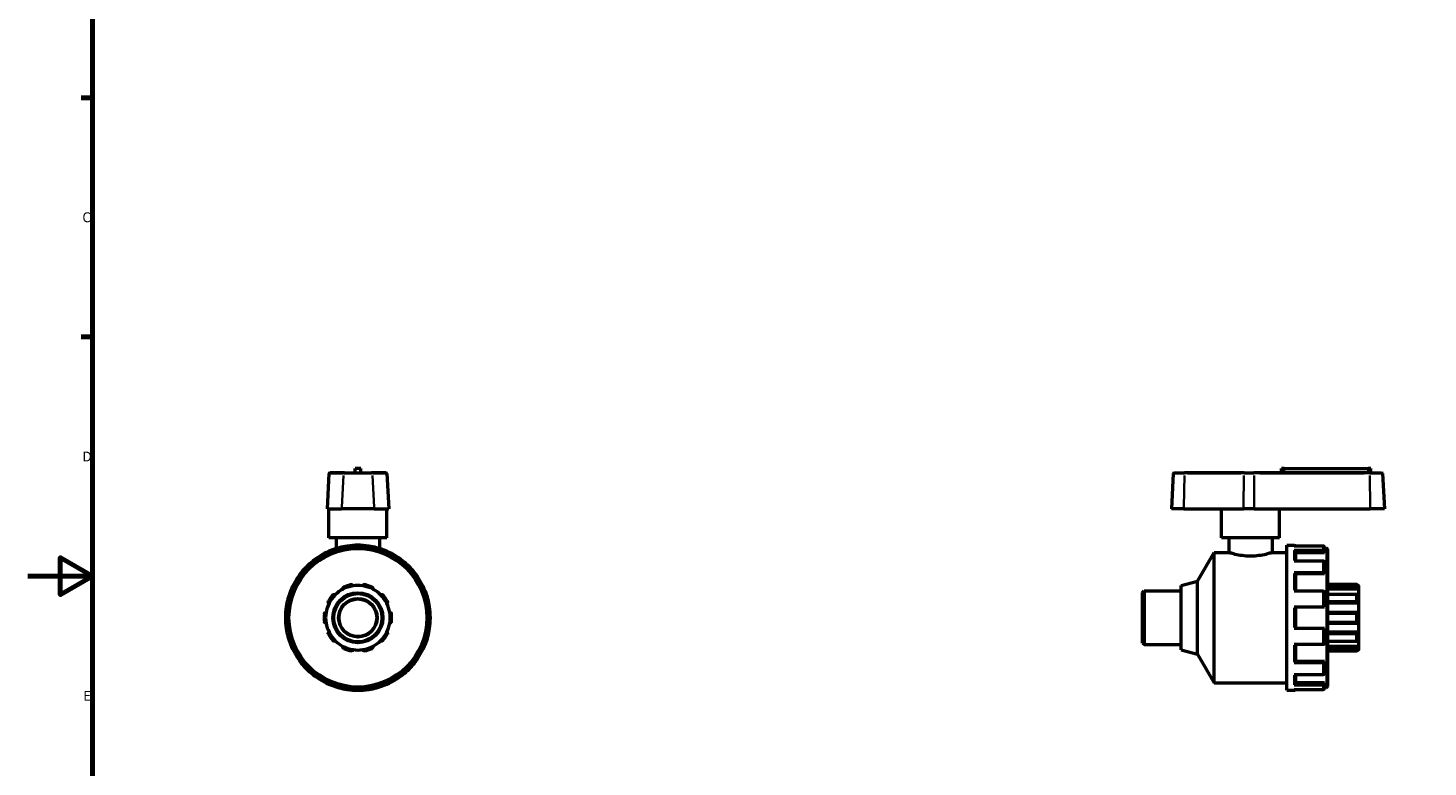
# Model space of a CAD drawing. Header units: millimetres. Extents: x -12 to 901, y -221 to 696.
# Tile 3 of 5: x 0 to 435, y 238 to 467. Entities that reach past the tile are written whole.
import ezdxf

# ---------------------------------------------------------------- set-up
doc = ezdxf.new("R2010")
doc.units = ezdxf.units.MM
for name, color, linetype, lineweight in [('Border (ANSI)', 7, 'Continuous', 70), ('Visible (ANSI)', 7, 'Continuous', 50), ('Visible Narrow (ANSI)', 7, 'Continuous', 35)]:
    doc.layers.add(name, color=color, linetype=linetype, lineweight=lineweight)
doc.styles.add('Note Text (ANSI)', font='tahoma.ttf')

# ---------------------------------------------------------------- blocks, each defined once
blk = doc.blocks.new('Borders Default Border')
at = {"layer": 'Border (ANSI)'}
for p, q in [((20, 445.5), (16.55, 445.5)), ((20, 371.25), (16.55, 371.25))]:
    blk.add_line(p, q, dxfattribs=at)
at = {"layer": 'Border (ANSI)', "flags": 128}
for points in [[(20, 20), (20, 574), (821, 574), (821, 20), (20, 20)], [(0, 297), (20, 297), (10, 302.77), (10, 291.23), (20, 297)]]:
    blk.add_lwpolyline(points, dxfattribs=at)
at = {"layer": 'Border (ANSI)', "char_height": 3.05, "attachment_point": 7, "style": 'Note Text (ANSI)'}
for s, insert in [('C', (16.95, 406.8)), ('D', (16.96, 332.6)), ('E', (17.21, 258.35))]:
    blk.add_mtext(s, dxfattribs=dict(at, insert=insert))

msp = doc.modelspace()

# ---------------------------------------------------------------- linework, layer by layer
at = {"layer": 'Visible (ANSI)'}
for p, q in [((93.444, 328.809), (92.869, 317.842)), ((93.742, 329.092), (93.809, 329.092)), ((98.274, 329.092), (93.809, 329.092)), ((98.274, 329.092), (106.643, 329.092)), ((103.359, 330.442), (101.559, 330.442)), ((101.559, 329.092), (101.559, 330.442)), ((103.359, 329.092), (103.359, 330.442)), ((111.108, 329.092), (106.643, 329.092)), ((111.108, 329.092), (111.175, 329.092)), ((111.473, 328.809), (112.048, 317.842)), ((355.666, 328.809), (355.091, 317.842)), ((355.965, 329.092), (359.208, 329.092)), ((377.669, 329.092), (359.208, 329.092)), ((377.669, 329.092), (380.755, 329.092)), ((416.701, 329.092), (380.755, 329.092)), ((390.181, 330.442), (389.281, 330.442)), ((389.281, 329.092), (389.281, 330.442)), ((390.181, 330.442), (416.181, 330.442)), ((417.081, 330.442), (416.181, 330.442)), ((416.701, 329.092), (420.397, 329.092)), ((417.081, 329.092), (417.081, 330.442)), ((420.696, 328.809), (421.27, 317.842)), ((92.942, 317.842), (92.869, 317.842)), ((92.942, 317.842), (97.408, 317.842)), ((93.459, 308.842), (93.459, 317.842)), ((107.509, 317.842), (97.408, 317.842)), ((107.509, 317.842), (111.975, 317.842)), ((111.459, 308.842), (111.459, 317.842)), ((112.048, 317.842), (111.975, 317.842)), ((359.006, 317.842), (355.091, 317.842)), ((359.006, 317.842), (377.468, 317.842)), ((370.681, 308.842), (370.681, 317.842)), ((380.863, 317.842), (377.468, 317.842)), ((380.863, 317.842), (416.808, 317.842)), ((388.681, 308.842), (388.681, 317.842)), ((421.27, 317.842), (416.808, 317.842)), ((111.459, 308.842), (93.459, 308.842)), ((95.709, 308.842), (95.709, 305.556)), ((109.209, 308.842), (109.209, 305.556)), ((388.681, 308.842), (370.681, 308.842)), ((372.931, 308.842), (372.931, 304.342)), ((386.431, 308.842), (386.431, 304.342)), ((94.486, 304.652), (94.714, 304.256)), ((99.084, 305.427), (99.084, 305.884)), ((105.834, 305.884), (105.834, 305.427)), ((110.203, 304.256), (110.432, 304.652)), ((390.981, 261.592), (390.981, 306.592)), ((390.981, 306.592), (393.232, 306.592)), ((402.232, 306.338), (393.232, 306.338)), ((393.232, 305.045), (402.232, 305.045)), ((393.681, 304.652), (393.681, 301.67)), ((402.681, 305.884), (402.681, 304.652)), ((402.681, 305.692), (403.282, 305.692)), ((402.681, 304.652), (402.681, 304.256)), ((403.581, 305.393), (403.581, 262.791)), ((88.868, 300.881), (88.64, 301.277)), ((116.277, 301.277), (116.049, 300.881)), ((363.245, 295.446), (368.381, 304.342)), ((368.381, 263.842), (368.381, 304.342)), ((368.381, 304.342), (372.931, 304.342)), ((386.431, 304.342), (390.981, 304.342)), ((402.232, 301.67), (393.232, 301.67)), ((402.681, 304.256), (393.681, 304.256)), ((402.681, 301.277), (402.681, 297.911)), ((85.274, 297.911), (85.67, 297.683)), ((119.247, 297.683), (119.643, 297.911)), ((393.232, 298.138), (402.232, 298.138)), ((393.681, 297.911), (393.681, 292.292)), ((402.681, 297.683), (393.681, 297.683)), ((402.681, 297.911), (402.681, 297.683)), ((82.295, 291.837), (81.899, 292.065)), ((123.018, 292.065), (122.622, 291.837)), ((346.181, 291.975), (346.629, 292.423)), ((346.181, 276.21), (346.181, 291.975)), ((346.629, 292.423), (346.629, 275.761)), ((346.629, 292.423), (358.181, 292.423)), ((358.181, 294.09), (363.245, 295.446)), ((358.181, 274.095), (358.181, 294.09)), ((363.245, 272.738), (363.245, 295.446)), ((402.232, 292.292), (393.232, 292.292)), ((402.681, 292.065), (402.681, 287.467)), ((412.74, 294.368), (403.581, 294.368)), ((413.181, 292.984), (403.581, 292.984)), ((412.871, 291.353), (403.581, 291.353)), ((412.732, 293.588), (412.732, 294.36)), ((413.181, 294.109), (413.065, 294.109)), ((413.181, 294.109), (413.181, 293.997)), ((413.181, 293.997), (413.181, 292.984)), ((413.181, 292.984), (413.181, 291.226)), ((80.667, 287.467), (81.124, 287.467)), ((123.793, 287.467), (124.25, 287.467)), ((393.232, 287.467), (402.232, 287.467)), ((393.681, 287.467), (393.681, 280.717)), ((413.181, 288.575), (403.581, 288.575)), ((412.732, 289.19), (412.732, 291.21)), ((413.181, 291.226), (413.181, 288.575)), ((413.181, 288.575), (413.181, 285.731)), ((413.117, 285.736), (403.581, 285.736)), ((412.732, 282.844), (412.732, 285.341)), ((413.181, 285.731), (413.181, 282.454)), ((81.124, 280.717), (80.667, 280.717)), ((124.25, 280.717), (123.793, 280.717)), ((402.232, 280.717), (393.232, 280.717)), ((402.681, 280.717), (402.681, 276.119)), ((403.581, 282.449), (413.117, 282.449)), ((413.181, 279.61), (403.581, 279.61)), ((412.732, 276.975), (412.732, 278.995)), ((413.181, 282.454), (413.181, 279.61)), ((413.181, 279.61), (413.181, 276.958)), ((81.899, 276.119), (82.295, 276.348)), ((122.622, 276.348), (123.018, 276.119)), ((346.181, 276.21), (346.629, 275.761)), ((346.629, 275.761), (358.181, 275.761)), ((358.181, 274.095), (363.245, 272.738)), ((393.232, 275.892), (402.232, 275.892)), ((393.681, 275.892), (393.681, 270.274)), ((403.581, 276.832), (412.871, 276.832)), ((413.181, 275.201), (403.581, 275.201)), ((412.732, 273.825), (412.732, 274.596)), ((413.181, 274.076), (413.065, 274.076)), ((413.181, 276.958), (413.181, 275.201)), ((413.181, 275.201), (413.181, 274.188)), ((413.181, 274.188), (413.181, 274.076)), ((85.67, 270.502), (85.274, 270.274)), ((119.643, 270.274), (119.247, 270.502)), ((363.245, 272.738), (368.381, 263.842)), ((402.232, 270.047), (393.232, 270.047)), ((402.681, 270.502), (393.681, 270.502)), ((402.681, 270.502), (402.681, 270.274)), ((402.681, 270.274), (402.681, 266.908)), ((403.581, 273.816), (412.74, 273.816)), ((88.64, 266.908), (88.868, 267.303)), ((116.049, 267.303), (116.277, 266.908)), ((393.232, 266.515), (402.232, 266.515)), ((393.681, 266.515), (393.681, 263.533)), ((94.714, 263.928), (94.486, 263.533)), ((99.084, 262.301), (99.084, 262.758)), ((105.834, 262.758), (105.834, 262.301)), ((110.432, 263.533), (110.203, 263.928)), ((368.381, 263.842), (390.981, 263.842)), ((390.981, 261.592), (393.232, 261.592)), ((402.232, 263.14), (393.232, 263.14)), ((393.232, 261.847), (402.232, 261.847)), ((402.681, 263.928), (393.681, 263.928)), ((402.681, 263.928), (402.681, 263.533)), ((402.681, 263.533), (402.681, 262.301)), ((402.681, 262.492), (403.282, 262.492))]:
    msp.add_line(p, q, dxfattribs=at)
for radius in [21.6, 7.774, 7.475, 5.98, 5.832]:
    msp.add_circle((102.459, 284.092), radius, dxfattribs=at)
for centre, radius, start, end in [((93.742, 328.793), 0.299, 90, 177), ((111.175, 328.793), 0.299, 3, 90), ((355.965, 328.793), 0.299, 90, 177), ((420.397, 328.793), 0.299, 3, 90), ((102.459, 284.092), 22.5, 111.37307, 128.62693), ((102.459, 284.092), 22.5, 98.62693, 111.37307), ((102.459, 284.092), 22.5, 81.37307, 98.62693), ((102.459, 284.092), 22.5, 68.62693, 81.37307), ((102.459, 284.092), 22.5, 51.37307, 68.62693), ((393.232, 306.144), 0.449, 25.62047, 90), ((403.282, 305.393), 0.299, 0, 90), ((102.459, 284.092), 22.5, 128.62693, 141.37307), ((102.459, 284.092), 22.5, 38.62693, 51.37307), ((102.459, 284.092), 22.5, 141.37307, 158.62693), ((102.459, 284.092), 22.5, 21.37307, 38.62693), ((102.459, 284.092), 22.5, 158.62693, 171.37307), ((102.459, 284.092), 10.017, 117.41632, 134.58368), ((102.459, 284.092), 10.017, 98.58368, 117.41632), ((102.459, 284.092), 10.465, 101.14938, 114.85062), ((102.459, 284.092), 10.017, 81.41632, 98.58368), ((102.459, 284.092), 10.017, 62.58368, 81.41632), ((102.459, 284.092), 10.465, 65.14938, 78.85062), ((102.459, 284.092), 10.017, 45.41632, 62.58368), ((102.459, 284.092), 22.5, 8.62693, 21.37307), ((102.459, 284.092), 22.5, 171.37307, 188.62693), ((102.459, 284.092), 10.017, 153.41632, 170.58368), ((102.459, 284.092), 10.465, 137.14938, 150.85062), ((102.459, 284.092), 10.017, 134.58368, 153.41632), ((102.459, 284.092), 10.017, 26.58368, 45.41632), ((102.459, 284.092), 10.465, 29.14938, 42.85062), ((102.459, 284.092), 10.017, 9.41632, 26.58368), ((102.459, 284.092), 22.5, 351.37307, 8.62693), ((102.459, 284.092), 10.465, 173.14938, 186.85062), ((102.459, 284.092), 10.017, 170.58368, 189.41632), ((102.459, 284.092), 10.017, 350.58368, 9.41632), ((102.459, 284.092), 10.465, 353.14938, 6.85062), ((102.459, 284.092), 22.5, 188.62693, 201.37307), ((102.459, 284.092), 10.017, 189.41632, 206.58368), ((102.459, 284.092), 10.465, 209.14938, 222.85062), ((102.459, 284.092), 10.016, 206.58368, 225.41632), ((102.459, 284.092), 10.016, 314.58368, 333.41632), ((102.459, 284.092), 10.465, 317.14938, 330.85062), ((102.459, 284.092), 10.017, 333.41632, 350.58368), ((102.459, 284.092), 22.5, 338.62693, 351.37307), ((102.459, 284.092), 22.5, 201.37307, 218.62693), ((102.459, 284.092), 10.016, 225.41632, 242.58368), ((102.459, 284.092), 10.017, 242.58368, 261.41632), ((102.459, 284.092), 10.465, 245.14938, 258.85062), ((102.459, 284.092), 10.016, 261.41632, 278.58368), ((102.459, 284.092), 10.017, 278.58368, 297.41632), ((102.459, 284.092), 10.465, 281.14938, 294.85062), ((102.459, 284.092), 10.016, 297.41632, 314.58368), ((102.459, 284.092), 22.5, 321.37307, 338.62693), ((102.459, 284.092), 22.5, 218.62693, 231.37307), ((102.459, 284.092), 22.5, 308.62693, 321.37307), ((102.459, 284.092), 22.5, 231.37307, 248.62693), ((102.459, 284.092), 22.5, 291.37307, 308.62693), ((102.459, 284.092), 22.5, 248.62693, 261.37307), ((102.459, 284.092), 22.5, 261.37307, 278.62693), ((102.459, 284.092), 22.5, 278.62693, 291.37307), ((393.232, 262.041), 0.449, 270, 334.37953), ((403.282, 262.791), 0.299, 270, 0)]:
    msp.add_arc(centre, radius, start, end, dxfattribs=at)
for points, knots in [([(94.259, 305.045), (94.259, 305.045), (94.265, 305.034), (94.286, 304.997), (94.305, 304.965), (94.345, 304.896), (94.373, 304.848), (94.424, 304.758), (94.457, 304.701), (94.486, 304.652)], [0, 0, 0, 0, 0.016544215, 0.016544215, 0.033185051, 0.033185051, 0.049945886, 0.049945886, 0.066810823, 0.066810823, 0.066810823, 0.066810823]), ([(99.084, 305.884), (99.084, 305.94), (99.084, 306.006), (99.084, 306.11), (99.084, 306.166), (99.084, 306.245), (99.084, 306.282), (99.084, 306.325), (99.084, 306.338), (99.084, 306.338)], [-0.066810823, -0.066810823, -0.066810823, -0.066810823, -0.049945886, -0.049945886, -0.033185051, -0.033185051, -0.016544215, -0.016544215, 0, 0, 0, 0]), ([(105.834, 306.338), (105.834, 306.338), (105.834, 306.325), (105.834, 306.282), (105.834, 306.245), (105.834, 306.166), (105.834, 306.11), (105.834, 306.006), (105.834, 305.94), (105.834, 305.884)], [0, 0, 0, 0, 0.016544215, 0.016544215, 0.033185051, 0.033185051, 0.049945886, 0.049945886, 0.066810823, 0.066810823, 0.066810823, 0.066810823]), ([(110.432, 304.652), (110.46, 304.701), (110.493, 304.758), (110.545, 304.848), (110.573, 304.896), (110.612, 304.965), (110.631, 304.997), (110.652, 305.034), (110.658, 305.045), (110.658, 305.045)], [-0.066810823, -0.066810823, -0.066810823, -0.066810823, -0.049945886, -0.049945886, -0.033185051, -0.033185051, -0.016544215, -0.016544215, 0, 0, 0, 0]), ([(393.232, 305.045), (393.287, 305.045), (393.352, 305.034), (393.454, 304.997), (393.51, 304.965), (393.588, 304.896), (393.625, 304.848), (393.668, 304.758), (393.681, 304.701), (393.681, 304.652)], [0, 0, 0, 0, 0.016544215, 0.016544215, 0.033185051, 0.033185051, 0.049945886, 0.049945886, 0.066810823, 0.066810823, 0.066810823, 0.066810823]), ([(402.681, 305.884), (402.681, 305.94), (402.668, 306.006), (402.625, 306.11), (402.588, 306.166), (402.51, 306.245), (402.454, 306.282), (402.352, 306.325), (402.287, 306.338), (402.232, 306.338)], [-0.066810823, -0.066810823, -0.066810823, -0.066810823, -0.049945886, -0.049945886, -0.033185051, -0.033185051, -0.016544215, -0.016544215, 0, 0, 0, 0]), ([(402.232, 305.045), (402.287, 305.045), (402.352, 305.034), (402.454, 304.997), (402.51, 304.965), (402.588, 304.896), (402.625, 304.848), (402.668, 304.758), (402.681, 304.701), (402.681, 304.652)], [0, 0, 0, 0, 0.016544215, 0.016544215, 0.033185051, 0.033185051, 0.049945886, 0.049945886, 0.066810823, 0.066810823, 0.066810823, 0.066810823]), ([(88.64, 301.277), (88.612, 301.326), (88.579, 301.383), (88.527, 301.473), (88.499, 301.521), (88.459, 301.59), (88.441, 301.622), (88.419, 301.659), (88.413, 301.67), (88.413, 301.67)], [-0.066810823, -0.066810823, -0.066810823, -0.066810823, -0.049945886, -0.049945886, -0.033185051, -0.033185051, -0.016544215, -0.016544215, 0, 0, 0, 0]), ([(116.504, 301.67), (116.504, 301.67), (116.498, 301.659), (116.476, 301.622), (116.458, 301.59), (116.418, 301.521), (116.39, 301.473), (116.338, 301.383), (116.305, 301.326), (116.277, 301.277)], [0, 0, 0, 0, 0.016544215, 0.016544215, 0.033185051, 0.033185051, 0.049945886, 0.049945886, 0.066810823, 0.066810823, 0.066810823, 0.066810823]), ([(386.431, 304.342), (386.431, 304.342), (386.259, 304.283), (385.568, 304.069), (385.049, 303.916), (383.858, 303.627), (383.103, 303.471), (381.443, 303.248), (380.536, 303.184), (378.826, 303.184), (377.919, 303.248), (376.258, 303.471), (375.504, 303.627), (374.312, 303.916), (373.794, 304.069), (373.103, 304.283), (372.931, 304.342), (372.931, 304.342)], [1.0255952, 1.0255952, 1.0255952, 1.0255952, 1.2819345, 1.2819345, 1.5382739, 1.5382739, 1.7947321, 1.7947321, 2.0511904, 2.0511904, 2.3076487, 2.3076487, 2.5641069, 2.5641069, 2.8204463, 2.8204463, 3.0767856, 3.0767856, 3.0767856, 3.0767856]), ([(402.681, 301.277), (402.681, 301.326), (402.668, 301.383), (402.625, 301.473), (402.588, 301.521), (402.51, 301.59), (402.454, 301.622), (402.352, 301.659), (402.287, 301.67), (402.232, 301.67)], [-0.066810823, -0.066810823, -0.066810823, -0.066810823, -0.049945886, -0.049945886, -0.033185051, -0.033185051, -0.016544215, -0.016544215, 0, 0, 0, 0]), ([(84.881, 298.138), (84.881, 298.138), (84.892, 298.131), (84.929, 298.11), (84.961, 298.092), (85.03, 298.052), (85.078, 298.024), (85.168, 297.972), (85.225, 297.939), (85.274, 297.911)], [0, 0, 0, 0, 0.016544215, 0.016544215, 0.033185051, 0.033185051, 0.049945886, 0.049945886, 0.066810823, 0.066810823, 0.066810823, 0.066810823]), ([(119.643, 297.911), (119.692, 297.939), (119.749, 297.972), (119.839, 298.024), (119.887, 298.052), (119.956, 298.092), (119.988, 298.11), (120.025, 298.131), (120.036, 298.138), (120.036, 298.138)], [-0.066810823, -0.066810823, -0.066810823, -0.066810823, -0.049945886, -0.049945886, -0.033185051, -0.033185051, -0.016544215, -0.016544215, 0, 0, 0, 0]), ([(393.232, 298.138), (393.287, 298.138), (393.352, 298.131), (393.454, 298.11), (393.51, 298.092), (393.588, 298.052), (393.625, 298.024), (393.668, 297.972), (393.681, 297.939), (393.681, 297.911)], [0, 0, 0, 0, 0.016544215, 0.016544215, 0.033185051, 0.033185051, 0.049945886, 0.049945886, 0.066810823, 0.066810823, 0.066810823, 0.066810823]), ([(402.232, 298.138), (402.287, 298.138), (402.352, 298.131), (402.454, 298.11), (402.51, 298.092), (402.588, 298.052), (402.625, 298.024), (402.668, 297.972), (402.681, 297.939), (402.681, 297.911)], [0, 0, 0, 0, 0.016544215, 0.016544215, 0.033185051, 0.033185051, 0.049945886, 0.049945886, 0.066810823, 0.066810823, 0.066810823, 0.066810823]), ([(81.899, 292.065), (81.85, 292.093), (81.793, 292.127), (81.703, 292.178), (81.655, 292.206), (81.586, 292.246), (81.554, 292.264), (81.517, 292.286), (81.506, 292.292), (81.506, 292.292)], [-0.066810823, -0.066810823, -0.066810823, -0.066810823, -0.049945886, -0.049945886, -0.033185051, -0.033185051, -0.016544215, -0.016544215, 0, 0, 0, 0]), ([(94.786, 291.21), (94.808, 291.233), (94.832, 291.254), (94.884, 291.29), (94.912, 291.306), (94.997, 291.342), (95.056, 291.352), (95.172, 291.354), (95.235, 291.341), (95.344, 291.295), (95.39, 291.263), (95.427, 291.226)], [0.084571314, 0.084571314, 0.084571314, 0.084571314, 0.094109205, 0.094109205, 0.103647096, 0.103647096, 0.122722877, 0.122722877, 0.145932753, 0.145932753, 0.167729, 0.167729, 0.167729, 0.167729]), ([(97.846, 292.984), (97.824, 293.03), (97.807, 293.085), (97.797, 293.203), (97.804, 293.266), (97.842, 293.376), (97.87, 293.429), (97.93, 293.498), (97.953, 293.52), (98.004, 293.558), (98.032, 293.575), (98.061, 293.588)], [0.161263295, 0.161263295, 0.161263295, 0.161263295, 0.183059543, 0.183059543, 0.206269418, 0.206269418, 0.2253452, 0.2253452, 0.234883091, 0.234883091, 0.244420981, 0.244420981, 0.244420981, 0.244420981]), ([(100.435, 294.36), (100.466, 294.366), (100.498, 294.369), (100.562, 294.368), (100.593, 294.364), (100.683, 294.343), (100.737, 294.317), (100.832, 294.25), (100.875, 294.203), (100.936, 294.101), (100.955, 294.048), (100.964, 293.997)], [0.084571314, 0.084571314, 0.084571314, 0.084571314, 0.094109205, 0.094109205, 0.103647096, 0.103647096, 0.122722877, 0.122722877, 0.145932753, 0.145932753, 0.167729, 0.167729, 0.167729, 0.167729]), ([(103.954, 293.997), (103.962, 294.048), (103.981, 294.101), (104.042, 294.203), (104.085, 294.25), (104.18, 294.317), (104.234, 294.343), (104.324, 294.364), (104.355, 294.368), (104.419, 294.369), (104.451, 294.366), (104.482, 294.36)], [0.161263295, 0.161263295, 0.161263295, 0.161263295, 0.183059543, 0.183059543, 0.206269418, 0.206269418, 0.2253452, 0.2253452, 0.234883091, 0.234883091, 0.244420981, 0.244420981, 0.244420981, 0.244420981]), ([(106.856, 293.588), (106.885, 293.575), (106.913, 293.558), (106.964, 293.52), (106.987, 293.498), (107.047, 293.429), (107.076, 293.376), (107.113, 293.266), (107.12, 293.203), (107.11, 293.085), (107.094, 293.03), (107.071, 292.984)], [0.084571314, 0.084571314, 0.084571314, 0.084571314, 0.094109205, 0.094109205, 0.103647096, 0.103647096, 0.122722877, 0.122722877, 0.145932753, 0.145932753, 0.167729, 0.167729, 0.167729, 0.167729]), ([(109.49, 291.226), (109.527, 291.263), (109.573, 291.295), (109.682, 291.341), (109.745, 291.354), (109.861, 291.352), (109.92, 291.342), (110.005, 291.306), (110.033, 291.29), (110.085, 291.254), (110.109, 291.233), (110.131, 291.21)], [0.161263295, 0.161263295, 0.161263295, 0.161263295, 0.183059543, 0.183059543, 0.206269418, 0.206269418, 0.2253452, 0.2253452, 0.234883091, 0.234883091, 0.244420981, 0.244420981, 0.244420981, 0.244420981]), ([(123.411, 292.292), (123.411, 292.292), (123.4, 292.286), (123.363, 292.264), (123.331, 292.246), (123.262, 292.206), (123.214, 292.178), (123.124, 292.127), (123.067, 292.093), (123.018, 292.065)], [0, 0, 0, 0, 0.016544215, 0.016544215, 0.033185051, 0.033185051, 0.049945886, 0.049945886, 0.066810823, 0.066810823, 0.066810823, 0.066810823]), ([(402.681, 292.065), (402.681, 292.093), (402.668, 292.127), (402.625, 292.178), (402.588, 292.206), (402.51, 292.246), (402.454, 292.264), (402.352, 292.286), (402.287, 292.292), (402.232, 292.292)], [-0.066810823, -0.066810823, -0.066810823, -0.066810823, -0.049945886, -0.049945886, -0.033185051, -0.033185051, -0.016544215, -0.016544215, 0, 0, 0, 0]), ([(412.732, 294.36), (412.732, 294.366), (412.736, 294.369), (412.748, 294.368), (412.758, 294.364), (412.794, 294.343), (412.829, 294.317), (412.91, 294.25), (412.964, 294.203), (413.073, 294.101), (413.129, 294.048), (413.181, 293.997)], [0.084571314, 0.084571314, 0.084571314, 0.084571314, 0.094109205, 0.094109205, 0.103647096, 0.103647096, 0.122722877, 0.122722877, 0.145932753, 0.145932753, 0.167729, 0.167729, 0.167729, 0.167729]), ([(413.181, 292.984), (413.129, 293.03), (413.073, 293.085), (412.964, 293.203), (412.91, 293.266), (412.829, 293.376), (412.794, 293.429), (412.758, 293.498), (412.748, 293.52), (412.736, 293.558), (412.732, 293.575), (412.732, 293.588)], [0.161263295, 0.161263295, 0.161263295, 0.161263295, 0.183059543, 0.183059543, 0.206269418, 0.206269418, 0.2253452, 0.2253452, 0.234883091, 0.234883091, 0.244420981, 0.244420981, 0.244420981, 0.244420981]), ([(412.732, 291.21), (412.732, 291.233), (412.736, 291.254), (412.748, 291.29), (412.758, 291.306), (412.794, 291.342), (412.829, 291.352), (412.91, 291.354), (412.964, 291.341), (413.073, 291.295), (413.129, 291.263), (413.181, 291.226)], [0.084571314, 0.084571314, 0.084571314, 0.084571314, 0.094109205, 0.094109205, 0.103647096, 0.103647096, 0.122722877, 0.122722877, 0.145932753, 0.145932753, 0.167729, 0.167729, 0.167729, 0.167729]), ([(80.213, 287.467), (80.213, 287.467), (80.226, 287.467), (80.269, 287.467), (80.306, 287.467), (80.385, 287.467), (80.441, 287.467), (80.544, 287.467), (80.611, 287.467), (80.667, 287.467)], [0, 0, 0, 0, 0.016544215, 0.016544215, 0.033185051, 0.033185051, 0.049945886, 0.049945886, 0.066810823, 0.066810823, 0.066810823, 0.066810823]), ([(93.501, 288.575), (93.455, 288.599), (93.41, 288.633), (93.332, 288.723), (93.301, 288.779), (93.267, 288.889), (93.258, 288.948), (93.266, 289.04), (93.272, 289.072), (93.291, 289.132), (93.303, 289.162), (93.319, 289.19)], [0.161263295, 0.161263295, 0.161263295, 0.161263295, 0.183059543, 0.183059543, 0.206269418, 0.206269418, 0.2253452, 0.2253452, 0.234883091, 0.234883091, 0.244420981, 0.244420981, 0.244420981, 0.244420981]), ([(111.598, 289.19), (111.614, 289.162), (111.626, 289.132), (111.645, 289.072), (111.651, 289.04), (111.659, 288.948), (111.65, 288.889), (111.616, 288.779), (111.585, 288.723), (111.507, 288.633), (111.462, 288.599), (111.416, 288.575)], [0.084571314, 0.084571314, 0.084571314, 0.084571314, 0.094109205, 0.094109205, 0.103647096, 0.103647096, 0.122722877, 0.122722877, 0.145932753, 0.145932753, 0.167729, 0.167729, 0.167729, 0.167729]), ([(124.25, 287.467), (124.306, 287.467), (124.373, 287.467), (124.476, 287.467), (124.532, 287.467), (124.611, 287.467), (124.648, 287.467), (124.691, 287.467), (124.704, 287.467), (124.704, 287.467)], [-0.066810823, -0.066810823, -0.066810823, -0.066810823, -0.049945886, -0.049945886, -0.033185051, -0.033185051, -0.016544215, -0.016544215, 0, 0, 0, 0]), ([(402.232, 287.467), (402.287, 287.467), (402.352, 287.467), (402.454, 287.467), (402.51, 287.467), (402.588, 287.467), (402.625, 287.467), (402.668, 287.467), (402.681, 287.467), (402.681, 287.467)], [0, 0, 0, 0, 0.016544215, 0.016544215, 0.033185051, 0.033185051, 0.049945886, 0.049945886, 0.066810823, 0.066810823, 0.066810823, 0.066810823]), ([(413.181, 288.575), (413.129, 288.599), (413.073, 288.633), (412.964, 288.723), (412.91, 288.779), (412.829, 288.889), (412.794, 288.948), (412.758, 289.04), (412.748, 289.072), (412.736, 289.132), (412.732, 289.162), (412.732, 289.19)], [0.161263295, 0.161263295, 0.161263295, 0.161263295, 0.183059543, 0.183059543, 0.206269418, 0.206269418, 0.2253452, 0.2253452, 0.234883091, 0.234883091, 0.244420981, 0.244420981, 0.244420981, 0.244420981]), ([(92.068, 285.341), (92.072, 285.372), (92.079, 285.404), (92.1, 285.464), (92.114, 285.492), (92.161, 285.571), (92.203, 285.615), (92.295, 285.684), (92.354, 285.711), (92.469, 285.737), (92.526, 285.738), (92.577, 285.731)], [0.084571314, 0.084571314, 0.084571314, 0.084571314, 0.094109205, 0.094109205, 0.103647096, 0.103647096, 0.122722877, 0.122722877, 0.145932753, 0.145932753, 0.167729, 0.167729, 0.167729, 0.167729]), ([(92.577, 282.454), (92.526, 282.446), (92.469, 282.448), (92.354, 282.474), (92.295, 282.501), (92.203, 282.57), (92.161, 282.613), (92.114, 282.692), (92.1, 282.721), (92.079, 282.781), (92.072, 282.813), (92.068, 282.844)], [0.161263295, 0.161263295, 0.161263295, 0.161263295, 0.183059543, 0.183059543, 0.206269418, 0.206269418, 0.2253452, 0.2253452, 0.234883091, 0.234883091, 0.244420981, 0.244420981, 0.244420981, 0.244420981]), ([(112.34, 285.731), (112.391, 285.738), (112.448, 285.737), (112.563, 285.711), (112.622, 285.684), (112.714, 285.615), (112.756, 285.571), (112.804, 285.492), (112.817, 285.464), (112.838, 285.404), (112.845, 285.372), (112.849, 285.341)], [0.161263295, 0.161263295, 0.161263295, 0.161263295, 0.183059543, 0.183059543, 0.206269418, 0.206269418, 0.2253452, 0.2253452, 0.234883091, 0.234883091, 0.244420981, 0.244420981, 0.244420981, 0.244420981]), ([(112.849, 282.844), (112.845, 282.813), (112.838, 282.781), (112.817, 282.721), (112.804, 282.692), (112.756, 282.613), (112.714, 282.57), (112.622, 282.501), (112.563, 282.474), (112.448, 282.448), (112.391, 282.446), (112.34, 282.454)], [0.084571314, 0.084571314, 0.084571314, 0.084571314, 0.094109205, 0.094109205, 0.103647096, 0.103647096, 0.122722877, 0.122722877, 0.145932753, 0.145932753, 0.167729, 0.167729, 0.167729, 0.167729]), ([(412.732, 285.341), (412.732, 285.372), (412.736, 285.404), (412.748, 285.464), (412.758, 285.492), (412.794, 285.571), (412.829, 285.615), (412.91, 285.684), (412.964, 285.711), (413.073, 285.737), (413.129, 285.738), (413.181, 285.731)], [0.084571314, 0.084571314, 0.084571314, 0.084571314, 0.094109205, 0.094109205, 0.103647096, 0.103647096, 0.122722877, 0.122722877, 0.145932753, 0.145932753, 0.167729, 0.167729, 0.167729, 0.167729]), ([(413.181, 282.454), (413.129, 282.446), (413.073, 282.448), (412.964, 282.474), (412.91, 282.501), (412.829, 282.57), (412.794, 282.613), (412.758, 282.692), (412.748, 282.721), (412.736, 282.781), (412.732, 282.813), (412.732, 282.844)], [0.161263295, 0.161263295, 0.161263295, 0.161263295, 0.183059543, 0.183059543, 0.206269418, 0.206269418, 0.2253452, 0.2253452, 0.234883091, 0.234883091, 0.244420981, 0.244420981, 0.244420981, 0.244420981]), ([(80.667, 280.717), (80.611, 280.717), (80.544, 280.717), (80.441, 280.717), (80.385, 280.717), (80.306, 280.717), (80.269, 280.717), (80.226, 280.717), (80.213, 280.717), (80.213, 280.717)], [-0.066810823, -0.066810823, -0.066810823, -0.066810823, -0.049945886, -0.049945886, -0.033185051, -0.033185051, -0.016544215, -0.016544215, 0, 0, 0, 0]), ([(93.319, 278.995), (93.303, 279.023), (93.291, 279.052), (93.272, 279.113), (93.266, 279.144), (93.258, 279.236), (93.267, 279.296), (93.301, 279.406), (93.332, 279.462), (93.41, 279.551), (93.455, 279.586), (93.501, 279.61)], [0.084571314, 0.084571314, 0.084571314, 0.084571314, 0.094109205, 0.094109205, 0.103647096, 0.103647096, 0.122722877, 0.122722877, 0.145932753, 0.145932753, 0.167729, 0.167729, 0.167729, 0.167729]), ([(111.416, 279.61), (111.462, 279.586), (111.507, 279.551), (111.585, 279.462), (111.616, 279.406), (111.65, 279.296), (111.659, 279.236), (111.651, 279.144), (111.645, 279.113), (111.626, 279.052), (111.614, 279.023), (111.598, 278.995)], [0.161263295, 0.161263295, 0.161263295, 0.161263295, 0.183059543, 0.183059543, 0.206269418, 0.206269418, 0.2253452, 0.2253452, 0.234883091, 0.234883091, 0.244420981, 0.244420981, 0.244420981, 0.244420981]), ([(124.704, 280.717), (124.704, 280.717), (124.691, 280.717), (124.648, 280.717), (124.611, 280.717), (124.532, 280.717), (124.476, 280.717), (124.373, 280.717), (124.306, 280.717), (124.25, 280.717)], [0, 0, 0, 0, 0.016544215, 0.016544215, 0.033185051, 0.033185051, 0.049945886, 0.049945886, 0.066810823, 0.066810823, 0.066810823, 0.066810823]), ([(402.681, 280.717), (402.681, 280.717), (402.668, 280.717), (402.625, 280.717), (402.588, 280.717), (402.51, 280.717), (402.454, 280.717), (402.352, 280.717), (402.287, 280.717), (402.232, 280.717)], [-0.066810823, -0.066810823, -0.066810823, -0.066810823, -0.049945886, -0.049945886, -0.033185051, -0.033185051, -0.016544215, -0.016544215, 0, 0, 0, 0]), ([(412.732, 278.995), (412.732, 279.023), (412.736, 279.052), (412.748, 279.113), (412.758, 279.144), (412.794, 279.236), (412.829, 279.296), (412.91, 279.406), (412.964, 279.462), (413.073, 279.551), (413.129, 279.586), (413.181, 279.61)], [0.084571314, 0.084571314, 0.084571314, 0.084571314, 0.094109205, 0.094109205, 0.103647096, 0.103647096, 0.122722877, 0.122722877, 0.145932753, 0.145932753, 0.167729, 0.167729, 0.167729, 0.167729]), ([(81.506, 275.892), (81.506, 275.892), (81.517, 275.899), (81.554, 275.92), (81.586, 275.939), (81.655, 275.978), (81.703, 276.006), (81.793, 276.058), (81.85, 276.091), (81.899, 276.119)], [0, 0, 0, 0, 0.016544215, 0.016544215, 0.033185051, 0.033185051, 0.049945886, 0.049945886, 0.066810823, 0.066810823, 0.066810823, 0.066810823]), ([(95.427, 276.958), (95.39, 276.922), (95.344, 276.89), (95.235, 276.844), (95.172, 276.831), (95.056, 276.833), (94.997, 276.843), (94.912, 276.879), (94.884, 276.894), (94.832, 276.931), (94.808, 276.952), (94.786, 276.975)], [0.161263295, 0.161263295, 0.161263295, 0.161263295, 0.183059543, 0.183059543, 0.206269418, 0.206269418, 0.2253452, 0.2253452, 0.234883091, 0.234883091, 0.244420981, 0.244420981, 0.244420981, 0.244420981]), ([(98.061, 274.596), (98.032, 274.61), (98.004, 274.626), (97.953, 274.665), (97.93, 274.686), (97.87, 274.756), (97.842, 274.809), (97.804, 274.918), (97.797, 274.982), (97.807, 275.1), (97.824, 275.154), (97.846, 275.201)], [0.084571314, 0.084571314, 0.084571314, 0.084571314, 0.094109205, 0.094109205, 0.103647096, 0.103647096, 0.122722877, 0.122722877, 0.145932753, 0.145932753, 0.167729, 0.167729, 0.167729, 0.167729]), ([(100.964, 274.188), (100.955, 274.137), (100.936, 274.084), (100.875, 273.982), (100.832, 273.935), (100.737, 273.868), (100.683, 273.842), (100.593, 273.821), (100.562, 273.817), (100.498, 273.816), (100.466, 273.819), (100.435, 273.825)], [0.161263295, 0.161263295, 0.161263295, 0.161263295, 0.183059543, 0.183059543, 0.206269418, 0.206269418, 0.2253452, 0.2253452, 0.234883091, 0.234883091, 0.244420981, 0.244420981, 0.244420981, 0.244420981]), ([(104.482, 273.825), (104.451, 273.819), (104.419, 273.816), (104.355, 273.817), (104.324, 273.821), (104.234, 273.842), (104.18, 273.868), (104.085, 273.935), (104.042, 273.982), (103.981, 274.084), (103.962, 274.137), (103.954, 274.188)], [0.084571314, 0.084571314, 0.084571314, 0.084571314, 0.094109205, 0.094109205, 0.103647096, 0.103647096, 0.122722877, 0.122722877, 0.145932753, 0.145932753, 0.167729, 0.167729, 0.167729, 0.167729]), ([(107.071, 275.201), (107.094, 275.154), (107.11, 275.1), (107.12, 274.982), (107.113, 274.918), (107.076, 274.809), (107.047, 274.756), (106.987, 274.686), (106.964, 274.665), (106.913, 274.626), (106.885, 274.61), (106.856, 274.596)], [0.161263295, 0.161263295, 0.161263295, 0.161263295, 0.183059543, 0.183059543, 0.206269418, 0.206269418, 0.2253452, 0.2253452, 0.234883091, 0.234883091, 0.244420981, 0.244420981, 0.244420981, 0.244420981]), ([(110.131, 276.975), (110.109, 276.952), (110.085, 276.931), (110.033, 276.894), (110.005, 276.879), (109.92, 276.843), (109.861, 276.833), (109.745, 276.831), (109.682, 276.844), (109.573, 276.89), (109.527, 276.922), (109.49, 276.958)], [0.084571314, 0.084571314, 0.084571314, 0.084571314, 0.094109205, 0.094109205, 0.103647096, 0.103647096, 0.122722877, 0.122722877, 0.145932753, 0.145932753, 0.167729, 0.167729, 0.167729, 0.167729]), ([(123.018, 276.119), (123.067, 276.091), (123.124, 276.058), (123.214, 276.006), (123.262, 275.978), (123.331, 275.939), (123.363, 275.92), (123.4, 275.899), (123.411, 275.892), (123.411, 275.892)], [-0.066810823, -0.066810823, -0.066810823, -0.066810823, -0.049945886, -0.049945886, -0.033185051, -0.033185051, -0.016544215, -0.016544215, 0, 0, 0, 0]), ([(402.232, 275.892), (402.287, 275.892), (402.352, 275.899), (402.454, 275.92), (402.51, 275.939), (402.588, 275.978), (402.625, 276.006), (402.668, 276.058), (402.681, 276.091), (402.681, 276.119)], [0, 0, 0, 0, 0.016544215, 0.016544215, 0.033185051, 0.033185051, 0.049945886, 0.049945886, 0.066810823, 0.066810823, 0.066810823, 0.066810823]), ([(413.181, 276.958), (413.129, 276.922), (413.073, 276.89), (412.964, 276.844), (412.91, 276.831), (412.829, 276.833), (412.794, 276.843), (412.758, 276.879), (412.748, 276.894), (412.736, 276.931), (412.732, 276.952), (412.732, 276.975)], [0.161263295, 0.161263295, 0.161263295, 0.161263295, 0.183059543, 0.183059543, 0.206269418, 0.206269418, 0.2253452, 0.2253452, 0.234883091, 0.234883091, 0.244420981, 0.244420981, 0.244420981, 0.244420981]), ([(412.732, 274.596), (412.732, 274.61), (412.736, 274.626), (412.748, 274.665), (412.758, 274.686), (412.794, 274.756), (412.829, 274.809), (412.91, 274.918), (412.964, 274.982), (413.073, 275.1), (413.129, 275.154), (413.181, 275.201)], [0.084571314, 0.084571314, 0.084571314, 0.084571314, 0.094109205, 0.094109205, 0.103647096, 0.103647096, 0.122722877, 0.122722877, 0.145932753, 0.145932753, 0.167729, 0.167729, 0.167729, 0.167729]), ([(413.181, 274.188), (413.129, 274.137), (413.073, 274.084), (412.964, 273.982), (412.91, 273.935), (412.829, 273.868), (412.794, 273.842), (412.758, 273.821), (412.748, 273.817), (412.736, 273.816), (412.732, 273.819), (412.732, 273.825)], [0.161263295, 0.161263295, 0.161263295, 0.161263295, 0.183059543, 0.183059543, 0.206269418, 0.206269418, 0.2253452, 0.2253452, 0.234883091, 0.234883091, 0.244420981, 0.244420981, 0.244420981, 0.244420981]), ([(85.274, 270.274), (85.225, 270.246), (85.168, 270.212), (85.078, 270.161), (85.03, 270.133), (84.961, 270.093), (84.929, 270.075), (84.892, 270.053), (84.881, 270.047), (84.881, 270.047)], [-0.066810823, -0.066810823, -0.066810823, -0.066810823, -0.049945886, -0.049945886, -0.033185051, -0.033185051, -0.016544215, -0.016544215, 0, 0, 0, 0]), ([(120.036, 270.047), (120.036, 270.047), (120.025, 270.053), (119.988, 270.075), (119.956, 270.093), (119.887, 270.133), (119.839, 270.161), (119.749, 270.212), (119.692, 270.246), (119.643, 270.274)], [0, 0, 0, 0, 0.016544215, 0.016544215, 0.033185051, 0.033185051, 0.049945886, 0.049945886, 0.066810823, 0.066810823, 0.066810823, 0.066810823]), ([(393.681, 270.274), (393.681, 270.246), (393.668, 270.212), (393.625, 270.161), (393.588, 270.133), (393.51, 270.093), (393.454, 270.075), (393.352, 270.053), (393.287, 270.047), (393.232, 270.047)], [0.20046045, 0.20046045, 0.20046045, 0.20046045, 0.217325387, 0.217325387, 0.234086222, 0.234086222, 0.250727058, 0.250727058, 0.267271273, 0.267271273, 0.267271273, 0.267271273]), ([(402.681, 270.274), (402.681, 270.246), (402.668, 270.212), (402.625, 270.161), (402.588, 270.133), (402.51, 270.093), (402.454, 270.075), (402.352, 270.053), (402.287, 270.047), (402.232, 270.047)], [-0.066810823, -0.066810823, -0.066810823, -0.066810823, -0.049945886, -0.049945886, -0.033185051, -0.033185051, -0.016544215, -0.016544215, 0, 0, 0, 0]), ([(88.413, 266.515), (88.413, 266.515), (88.419, 266.526), (88.441, 266.563), (88.459, 266.595), (88.499, 266.664), (88.527, 266.712), (88.579, 266.802), (88.612, 266.859), (88.64, 266.908)], [0, 0, 0, 0, 0.016544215, 0.016544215, 0.033185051, 0.033185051, 0.049945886, 0.049945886, 0.066810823, 0.066810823, 0.066810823, 0.066810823]), ([(116.277, 266.908), (116.305, 266.859), (116.338, 266.802), (116.39, 266.712), (116.418, 266.664), (116.458, 266.595), (116.476, 266.563), (116.498, 266.526), (116.504, 266.515), (116.504, 266.515)], [-0.066810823, -0.066810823, -0.066810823, -0.066810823, -0.049945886, -0.049945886, -0.033185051, -0.033185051, -0.016544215, -0.016544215, 0, 0, 0, 0]), ([(402.232, 266.515), (402.287, 266.515), (402.352, 266.526), (402.454, 266.563), (402.51, 266.595), (402.588, 266.664), (402.625, 266.712), (402.668, 266.802), (402.681, 266.859), (402.681, 266.908)], [0, 0, 0, 0, 0.016544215, 0.016544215, 0.033185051, 0.033185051, 0.049945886, 0.049945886, 0.066810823, 0.066810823, 0.066810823, 0.066810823]), ([(94.486, 263.533), (94.457, 263.484), (94.424, 263.427), (94.373, 263.337), (94.345, 263.289), (94.305, 263.22), (94.286, 263.188), (94.265, 263.151), (94.259, 263.14), (94.259, 263.14)], [-0.066810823, -0.066810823, -0.066810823, -0.066810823, -0.049945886, -0.049945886, -0.033185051, -0.033185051, -0.016544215, -0.016544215, 0, 0, 0, 0]), ([(99.084, 261.847), (99.084, 261.847), (99.084, 261.86), (99.084, 261.903), (99.084, 261.94), (99.084, 262.019), (99.084, 262.075), (99.084, 262.178), (99.084, 262.244), (99.084, 262.301)], [0, 0, 0, 0, 0.016544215, 0.016544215, 0.033185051, 0.033185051, 0.049945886, 0.049945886, 0.066810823, 0.066810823, 0.066810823, 0.066810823]), ([(105.834, 262.301), (105.834, 262.244), (105.834, 262.178), (105.834, 262.075), (105.834, 262.019), (105.834, 261.94), (105.834, 261.903), (105.834, 261.86), (105.834, 261.847), (105.834, 261.847)], [-0.066810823, -0.066810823, -0.066810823, -0.066810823, -0.049945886, -0.049945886, -0.033185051, -0.033185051, -0.016544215, -0.016544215, 0, 0, 0, 0]), ([(110.658, 263.14), (110.658, 263.14), (110.652, 263.151), (110.631, 263.188), (110.612, 263.22), (110.573, 263.289), (110.545, 263.337), (110.493, 263.427), (110.46, 263.484), (110.432, 263.533)], [0, 0, 0, 0, 0.016544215, 0.016544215, 0.033185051, 0.033185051, 0.049945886, 0.049945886, 0.066810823, 0.066810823, 0.066810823, 0.066810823]), ([(393.681, 263.533), (393.681, 263.484), (393.668, 263.427), (393.625, 263.337), (393.588, 263.289), (393.51, 263.22), (393.454, 263.188), (393.352, 263.151), (393.287, 263.14), (393.232, 263.14)], [0.20046045, 0.20046045, 0.20046045, 0.20046045, 0.217325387, 0.217325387, 0.234086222, 0.234086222, 0.250727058, 0.250727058, 0.267271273, 0.267271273, 0.267271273, 0.267271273]), ([(402.681, 263.533), (402.681, 263.484), (402.668, 263.427), (402.625, 263.337), (402.588, 263.289), (402.51, 263.22), (402.454, 263.188), (402.352, 263.151), (402.287, 263.14), (402.232, 263.14)], [-0.066810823, -0.066810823, -0.066810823, -0.066810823, -0.049945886, -0.049945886, -0.033185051, -0.033185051, -0.016544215, -0.016544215, 0, 0, 0, 0]), ([(402.232, 261.847), (402.287, 261.847), (402.352, 261.86), (402.454, 261.903), (402.51, 261.94), (402.588, 262.019), (402.625, 262.075), (402.668, 262.178), (402.681, 262.244), (402.681, 262.301)], [0, 0, 0, 0, 0.016544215, 0.016544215, 0.033185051, 0.033185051, 0.049945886, 0.049945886, 0.066810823, 0.066810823, 0.066810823, 0.066810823])]:
    msp.add_open_spline(points, degree=3, knots=knots, dxfattribs=at)
at = {"layer": 'Visible Narrow (ANSI)'}
for p, q in [((93.484, 328.261), (92.971, 318.391)), ((93.506, 328.809), (93.444, 328.809)), ((93.736, 328.809), (97.755, 328.809)), ((97.95, 328.261), (97.436, 318.391)), ((106.812, 328.809), (98.105, 328.809)), ((106.967, 328.261), (107.481, 318.391)), ((107.162, 328.809), (111.181, 328.809)), ((111.473, 328.809), (111.411, 328.809)), ((111.433, 328.261), (111.946, 318.391)), ((358.848, 328.809), (355.676, 328.809)), ((359.132, 328.261), (359.013, 318.391)), ((360.062, 328.809), (376.677, 328.809)), ((377.594, 328.261), (377.474, 318.391)), ((380.633, 328.809), (377.757, 328.809)), ((380.796, 328.261), (380.86, 318.391)), ((382.59, 328.809), (414.94, 328.809)), ((390.181, 329.16), (390.181, 330.375)), ((416.181, 329.16), (416.181, 330.375)), ((416.741, 328.261), (416.805, 318.391)), ((420.684, 328.809), (417.06, 328.809)), ((393.232, 306.363), (393.232, 306.592)), ((393.232, 301.879), (393.232, 304.919)), ((402.232, 305.135), (402.232, 306.299)), ((403.282, 262.758), (403.282, 305.426)), ((402.232, 298.333), (402.232, 301.513)), ((393.232, 292.607), (393.232, 297.872)), ((402.232, 287.715), (402.232, 292.059)), ((404.038, 294.36), (412.275, 294.36)), ((412.275, 293.588), (404.038, 293.588)), ((393.232, 281.053), (393.232, 287.132)), ((404.038, 291.21), (412.275, 291.21)), ((412.275, 289.19), (404.038, 289.19)), ((404.038, 285.341), (412.275, 285.341)), ((412.275, 282.844), (404.038, 282.844)), ((402.232, 276.126), (402.232, 280.47)), ((404.038, 278.995), (412.275, 278.995)), ((393.232, 270.313), (393.232, 275.578)), ((412.275, 276.975), (404.038, 276.975)), ((404.038, 274.596), (412.275, 274.596)), ((402.232, 266.672), (402.232, 269.852)), ((412.275, 273.825), (404.038, 273.825)), ((393.232, 263.266), (393.232, 266.305)), ((393.232, 261.593), (393.232, 261.822)), ((402.232, 261.886), (402.232, 263.05))]:
    msp.add_line(p, q, dxfattribs=at)
msp.add_circle((102.459, 284.092), 21.301, dxfattribs=at)
for radius, start, end in [(22.051, 112.07661, 127.92339), (22.052, 99.42339, 110.57661), (22.051, 82.07661, 97.92339), (22.051, 69.42339, 80.57661), (22.051, 52.07661, 67.92339), (22.051, 129.42339, 140.57661), (22.052, 39.42339, 50.57661), (22.051, 142.07661, 157.92339), (22.051, 22.07661, 37.92339), (22.051, 159.42339, 170.57661), (22.051, 9.42339, 20.57661), (22.052, 172.07661, 187.92339), (22.052, 352.07661, 7.92339), (22.052, 189.42339, 200.57661), (22.052, 339.42339, 350.57661), (22.051, 202.07661, 217.92339), (22.051, 322.07661, 337.92339), (22.051, 219.42339, 230.57661), (22.052, 309.42339, 320.57661), (22.051, 232.07661, 247.92339), (22.051, 292.07661, 307.92339), (22.051, 249.42339, 260.57661), (22.051, 262.07661, 277.92339), (22.051, 279.42339, 290.57661)]:
    msp.add_arc((102.459, 284.092), radius, start, end, dxfattribs=at)
for centre, ratio, start_param, end_param in [((93.809, 328.793), 0.992371, 0.0759218, 1.4425146), ((98.274, 328.793), 0.992371, 0.0759218, 1.4425146), ((106.643, 328.793), 0.992371, 4.8406707, 6.2072635), ((111.108, 328.793), 0.992371, 4.8406707, 6.2072635), ((359.208, 328.793), 0.2307692, 0.0759218, 1.4425146), ((377.669, 328.793), 0.2307692, 0.0759218, 1.4425146), ((380.755, 328.793), 0.1232877, 4.8406707, 6.2072635), ((416.701, 328.793), 0.1232877, 4.8406707, 6.2072635)]:
    msp.add_ellipse(centre, major_axis=(0, 0.299), ratio=ratio, start_param=start_param, end_param=end_param, dxfattribs=at)

# ---------------------------------------------------------------- block references
msp.add_blockref('Borders Default Border', (0, 0))

doc.saveas('drawing.dxf')
